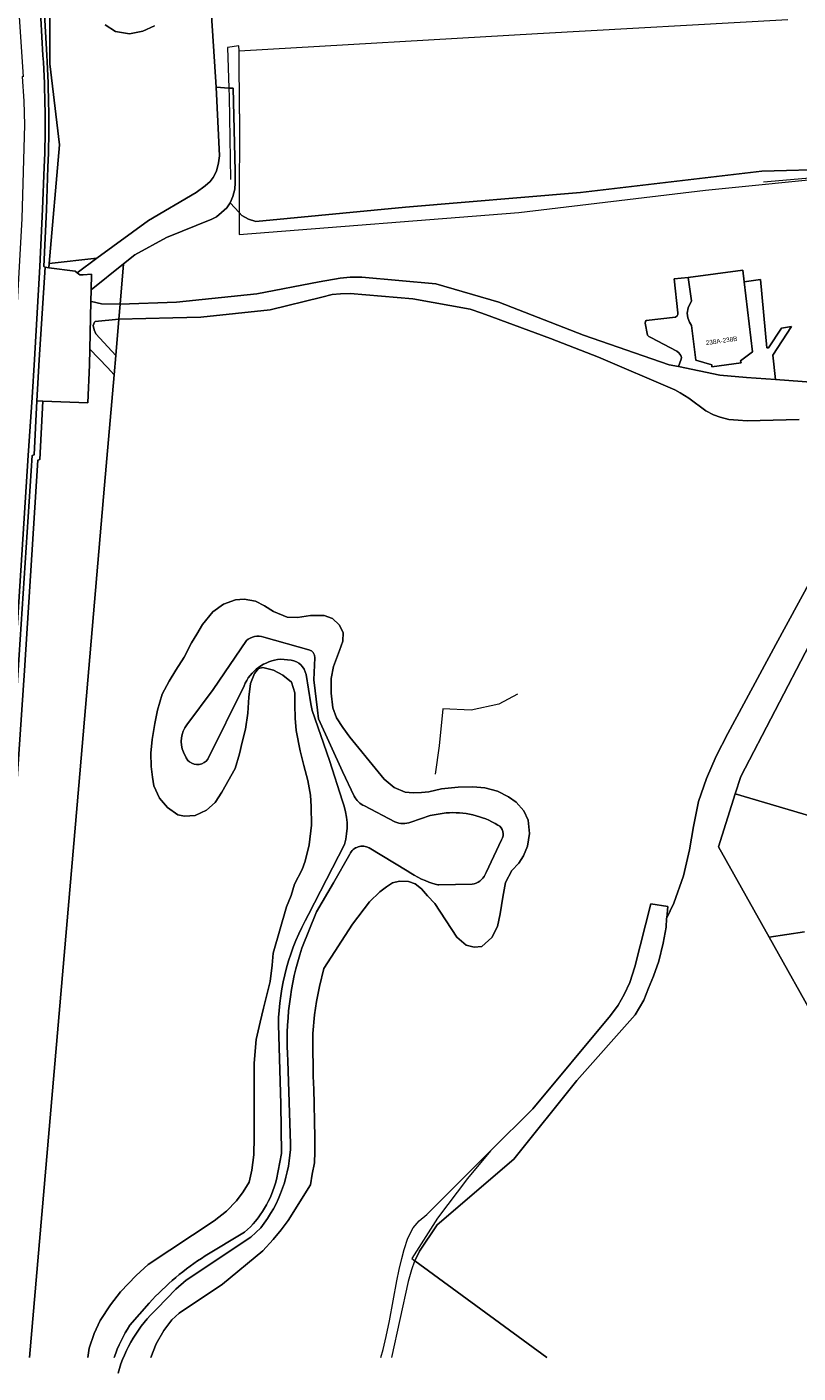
# Model space of a CAD drawing. Header units: metres. Extents: x 151448 to 154749, y 463108 to 465296.
# Tile 2 of 256: x 151638 to 151763, y 463109 to 463329. Entities that reach past the tile are written whole.
import ezdxf
from ezdxf.enums import TextEntityAlignment as Align

# ---------------------------------------------------------------- set-up
doc = ezdxf.new("R2010")
doc.units = ezdxf.units.M
for name, color, linetype, lineweight in [('B-PV-GR-GRAS-GV', 253, 'Continuous', 9), ('B-PV-GR-GROENVOORZIENING-GV', 253, 'Continuous', 9), ('B-PV-GR-HAAG-G', 253, 'Continuous', 9), ('B-PV-GR-HOUTWAL-GV', 253, 'Continuous', 9), ('B-PV-IE-TERREINAFSCHEIDING_KUNSTMATIG_HEKWERK-G', 253, 'Continuous', 9), ('B-PV-OG-BEBOUWING-GV', 1, 'Continuous', 9), ('B-PV-OG-BEBOUWING-T18', 2, 'Continuous', 9), ('B-PV-OG-TERREIN_BEGROEID-GV', 253, 'Continuous', 9), ('B-PV-OG-TERREIN_ERF-GV', 253, 'Continuous', 9), ('B-PV-OG-TERREIN_OEVER-GV', 253, 'Continuous', 9), ('B-PV-OG-WATER_SLOOT-GV', 253, 'Continuous', 9), ('B-PV-VH-GESLOTENVERHARDING-GV', 253, 'Continuous', 9), ('B-PV-VH-ONVERHARD_ZAND-GV', 253, 'Continuous', 9), ('B-PV-VH-OPENVERHARDING-GV', 253, 'Continuous', 9)]:
    doc.layers.add(name, color=color, linetype=linetype, lineweight=lineweight)
doc.styles.add('Drong', font='txt', dxfattribs={"height": 1.8})

msp = doc.modelspace()

# ---------------------------------------------------------------- linework, layer by layer
at = {"layer": 'B-PV-GR-GRAS-GV', "flags": 128}
msp.add_lwpolyline([(151766.592, 463199.752), (151753.166, 463203.723), (151750.427, 463195.1), (151758.683, 463180.374), (151764.457, 463181.26)], dxfattribs=at)
at = {"layer": 'B-PV-GR-GROENVOORZIENING-GV', "flags": 128}
msp.add_lwpolyline([(151630.427, 463111.882), (151630.464, 463112.593), (151629.654, 463112.644), (151633.021, 463169.839), (151633.777, 463169.792), (151634.862, 463185.832), (151635.763, 463199.753), (151637.373, 463223.845), (151639.573, 463258.116), (151639.915, 463258.221), (151640.39, 463267.733), (151639.391, 463267.77), (151638.951, 463258.971), (151638.619, 463258.869), (151636.375, 463223.91), (151634.765, 463199.819), (151633.864, 463185.898), (151632.462, 463165.168), (151630.032, 463123.294), (151629.425, 463111.882)], dxfattribs=at)
at = {"layer": 'B-PV-GR-HAAG-G', "flags": 128}
msp.add_lwpolyline([(151757.769, 463303.451), (151769.662, 463304.504)], dxfattribs=at)
at = {"layer": 'B-PV-GR-HOUTWAL-GV', "flags": 128}
for points in [[(151641.392, 463290.121), (151643.093, 463309.502), (151641.497, 463322.696), (151641.52, 463347.412), (151641.854, 463354.619), (151644.357, 463374.471), (151646.455, 463383.684), (151648.965, 463394.71), (151653.595, 463415.041), (151659.699, 463437.931), (151658.533, 463438.604), (151657.247, 463434.039), (151654.131, 463422.13), (151651.267, 463409.985), (151648.457, 463397.605), (151645.867, 463385.78), (151643.38, 463374.049), (151641.114, 463362.006), (151641.114, 463362.004), (151641.114, 463362.001)], [(151641.52, 463347.412), (151641.497, 463322.696), (151643.093, 463309.502), (151641.392, 463290.121), (151649.187, 463290.99), (151657.612, 463297.175), (151665.359, 463301.73), (151666.809, 463302.805), (151667.613, 463303.492), (151668.141, 463304.175), (151668.642, 463305.19), (151669.012, 463306.536), (151669.156, 463307.706), (151668.595, 463318.877), (151667.877, 463330.555)], [(151639.995, 463345.384), (151640.184, 463339.329), (151641.007, 463324.111)], [(151658.56, 463328.867), (151656.667, 463327.979), (151654.504, 463327.564), (151652.225, 463327.971), (151650.556, 463329.026)], [(151641.217, 463305.822), (151640.959, 463298.902), (151640.517, 463289.656), (151640.735, 463289.531), (151641.333, 463289.454), (151641.392, 463290.121)], [(151769.521, 463305.515), (151757.502, 463305.198), (151727.964, 463301.738), (151699.481, 463299.306), (151675.076, 463297.004), (151673.885, 463297.363), (151672.791, 463297.984), (151672.363, 463298.439), (151670.881, 463300.011), (151670.331, 463299.201), (151669.483, 463298.445), (151668.68, 463297.769), (151667.929, 463297.392), (151660.55, 463294.4), (151655.345, 463291.577), (151653.535, 463290.115), (151652.971, 463283.502), (151662.133, 463283.856), (151675.216, 463285.189), (151685.382, 463287.155), (151688.821, 463287.766), (151690.456, 463287.904), (151692.334, 463287.931), (151704.388, 463286.809), (151714.635, 463283.863), (151728.434, 463278.483), (151742.43, 463273.655), (151743.917, 463273.343), (151744.342, 463274.544), (151744.39, 463274.826), (151744.293, 463275.156), (151744.001, 463275.564), (151743.653, 463275.857), (151739.406, 463278.11), (151739.09, 463278.232), (151739.014, 463278.322), (151738.886, 463278.475), (151738.514, 463280.428), (151738.528, 463280.68), (151738.663, 463280.843), (151743.425, 463281.42), (151743.692, 463281.602), (151743.809, 463281.815), (151743.822, 463282.108), (151743.233, 463287.631), (151745.48, 463287.881), (151754.397, 463289.056), (151754.624, 463287.145), (151757.31, 463287.563), (151758.295, 463276.393), (151758.592, 463276.42), (151760.717, 463279.6), (151762.351, 463279.875), (151759.268, 463275.21), (151759.737, 463271.265), (151772.739, 463270.283)], [(151763.564, 463264.726), (151755.137, 463264.514), (151753.624, 463264.607), (151752.099, 463264.711), (151750.696, 463265.092), (151749.637, 463265.489), (151748.368, 463266.147), (151745.624, 463268.192), (151744.18, 463269.065), (151743.336, 463269.568), (151730.914, 463274.865), (151723.093, 463277.937), (151713.525, 463281.454), (151711.889, 463282.06), (151709.99, 463282.72), (151700.666, 463284.396), (151690.449, 463285.235), (151688.892, 463285.213), (151687.53, 463285.113), (151685.83, 463284.654), (151677.396, 463282.574), (151666.142, 463281.405), (151661.58, 463281.298), (151652.766, 463281.091), (151652.26, 463275.149), (151651.992, 463272.006), (151650.446, 463254.041), (151646.231, 463205.076), (151638.21, 463111.882)], [(151638.21, 463111.882), (151646.231, 463205.076), (151650.446, 463254.041), (151651.992, 463272.006), (151650.888, 463273.2), (151648.041, 463276.208), (151647.987, 463273.624), (151647.732, 463267.458), (151640.39, 463267.733), (151639.915, 463258.221), (151639.573, 463258.116), (151637.373, 463223.845), (151635.763, 463199.753), (151634.862, 463185.832), (151633.777, 463169.792), (151634.014, 463169.777), (151630.955, 463112.562), (151630.464, 463112.593), (151630.427, 463111.882)], [(151695.412, 463111.882), (151695.798, 463113.202), (151696.303, 463115.303), (151696.849, 463117.885), (151698.064, 463124.403), (151698.434, 463126.251), (151698.851, 463128.042), (151699.248, 463129.466), (151699.859, 463131.339), (151700.7, 463133.032), (151701.662, 463134.175), (151702.956, 463135.208), (151713.049, 463145.322), (151713.289, 463145.56), (151720.196, 463152.427), (151732.87, 463167.612), (151734.104, 463169.308), (151735.064, 463171.015), (151736.005, 463172.996), (151736.822, 463175.554), (151739.395, 463185.791), (151742.179, 463185.354), (151742.003, 463183.528), (151741.995, 463183.4), (151743.175, 463185.897), (151744.766, 463190.39), (151745.728, 463194.588), (151746.343, 463198.397), (151747.204, 463202.464), (151748.496, 463206.251), (151750.082, 463209.899), (151751.963, 463213.587), (151759.79, 463228.042), (151767.471, 463242.217)], [(151767.471, 463242.217), (151759.79, 463228.042), (151751.963, 463213.587), (151750.082, 463209.899), (151748.496, 463206.251), (151747.204, 463202.464), (151746.343, 463198.397), (151745.728, 463194.588), (151744.766, 463190.39), (151743.175, 463185.897), (151741.995, 463183.4), (151741.909, 463182.037), (151741.425, 463179.396), (151740.7, 463176.492), (151739.868, 463174.006), (151739.056, 463172.056), (151738.274, 463170.12), (151736.847, 463167.741), (151727.364, 463157.015), (151717.13, 463144.223), (151704.623, 463133.496), (151701.759, 463129.206), (151700.962, 463127.637), (151722.459, 463111.882)], [(151647.693, 463111.882), (151647.908, 463113.424), (151648.722, 463115.795), (151649.71, 463117.917), (151651.403, 463120.495), (151653.011, 463122.58), (151655.562, 463125.239), (151657.551, 463127.066), (151668.262, 463134.149), (151670.289, 463135.735), (151671.949, 463137.408), (151673.005, 463138.867), (151673.978, 463140.484), (151674.432, 463142.403), (151674.751, 463144.905), (151674.812, 463147.815), (151674.806, 463150.644), (151674.819, 463153.748), (151674.805, 463157.138), (151674.8, 463159.852), (151675.112, 463163.694), (151675.77, 463166.509), (151676.344, 463168.831), (151677.428, 463173.142), (151677.756, 463175.838), (151677.911, 463177.753), (151680.082, 463185.332), (151680.823, 463187.186), (151681.392, 463189.027), (151682.641, 463191.427), (151683.102, 463192.785), (151683.786, 463195.441), (151684.141, 463198.653), (151684.098, 463201.653), (151683.957, 463203.507), (151683.521, 463205.929), (151682.88, 463208.336), (151682.295, 463210.744), (151681.664, 463214.068), (151681.463, 463216.07), (151681.433, 463218.211), (151681.438, 463220.204), (151680.876, 463221.903), (151679.462, 463223.062), (151677.927, 463223.876), (151676.226, 463224.31), (151675.484, 463224.139), (151674.843, 463223.317), (151674.19, 463221.715), (151673.912, 463219.512), (151673.789, 463216.888), (151673.368, 463214.293), (151672.849, 463212.144), (151672.395, 463210.259), (151671.685, 463207.867), (151669.552, 463204.033), (151668.454, 463202.345), (151667.052, 463201.066), (151665.197, 463200.226), (151663.435, 463200.086), (151662.344, 463200.311), (151660.666, 463201.524), (151659.407, 463203.029), (151658.485, 463205.043), (151658.258, 463206.472), (151658.028, 463208.175), (151657.962, 463210.362), (151658.171, 463212.575), (151658.649, 463215.182), (151659.076, 463217.364), (151659.818, 463219.963), (151660.933, 463222.087), (151662.053, 463223.867), (151663.385, 463226.028), (151664.623, 463228.313), (151665.439, 463229.745), (151666.401, 463231.305), (151668.089, 463233.402), (151669.812, 463234.652), (151671.738, 463235.367), (151673.18, 463235.468), (151675.005, 463235.151), (151676.506, 463234.359), (151677.939, 463233.463), (151680.174, 463232.533), (151681.858, 463232.477), (151683.961, 463232.816), (151686.229, 463232.78), (151687.565, 463232.284), (151688.633, 463231.28), (151689.327, 463230.007), (151689.233, 463228.597), (151688.693, 463227.066), (151687.711, 463224.509), (151687.373, 463222.511), (151687.361, 463220.151), (151687.624, 463217.761), (151688.197, 463216.132), (151689.239, 463214.543), (151690.396, 463212.968), (151695.012, 463207.33), (151696.003, 463206.13), (151697.625, 463204.79), (151699.4, 463204.014), (151700.685, 463203.872), (151702.058, 463203.949), (151703.259, 463204.081), (151705.337, 463204.534), (151708.025, 463204.813), (151710.418, 463204.87), (151712.401, 463204.727), (151714.448, 463204.161), (151716.248, 463203.247), (151717.497, 463202.395), (151718.72, 463200.981), (151719.452, 463199.422), (151719.666, 463197.283), (151719.307, 463195.182), (151718.665, 463193.615), (151717.892, 463192.424), (151716.786, 463191.24), (151715.726, 463189.312), (151715.325, 463186.924), (151714.86, 463184.192), (151714.443, 463182.101), (151713.541, 463180.324), (151711.878, 463178.857), (151710.666, 463178.726), (151709.333, 463179.062), (151707.802, 463180.403), (151704.23, 463185.872), (151703.066, 463187.138), (151702.054, 463188.258), (151701.023, 463189.056), (151699.964, 463189.442), (151698.497, 463189.49), (151697.333, 463189.209), (151696.368, 463188.6), (151695.281, 463187.76), (151693.597, 463186.155), (151690.82, 463182.519), (151686.148, 463175.282), (151685.468, 463172.317), (151684.942, 463169.916), (151684.618, 463167.747), (151684.363, 463164.696), (151684.346, 463161.924), (151684.394, 463159.382), (151684.429, 463157.734), (151684.529, 463155.547), (151684.585, 463153.2), (151684.65, 463150.281), (151684.685, 463147.853), (151684.697, 463145.402), (151684.631, 463143.637), (151684.257, 463141.754), (151683.972, 463140.054), (151680.324, 463134.192), (151679.194, 463132.714), (151677.882, 463131.108), (151676.206, 463129.281), (151669.62, 463123.865), (151662.568, 463119.107), (151661.366, 463118.007), (151660.089, 463116.31), (151658.818, 463114.109), (151657.945, 463111.882)], [(151766.782, 463165.929), (151758.683, 463180.374), (151750.427, 463195.1), (151753.166, 463203.723), (151754.074, 463206.582), (151765.266, 463228.052)], [(151722.459, 463111.882), (151700.962, 463127.637), (151700.928, 463127.571), (151700.439, 463126.192), (151699.898, 463124.25), (151697.182, 463111.882)]]:
    msp.add_lwpolyline(points, dxfattribs=at)
at = {"layer": 'B-PV-GR-HOUTWAL-GV'}
for points in [[(151641.007, 463324.111, -0.012359), (151641.337, 463315.049)], [(151641.337, 463315.049, -0.0125711), (151641.217, 463305.822)]]:
    msp.add_lwpolyline(points, format="xyb", dxfattribs=at)
at = {"layer": 'B-PV-GR-HOUTWAL-GV', "flags": 128}
for points in [[(151649.187, 463290.99), (151641.392, 463290.121), (151641.333, 463289.454), (151645.622, 463288.898), (151645.973, 463288.631)], [(151652.971, 463283.502), (151653.535, 463290.115), (151648.241, 463285.838), (151648.203, 463283.972), (151648.285, 463283.951), (151649.96, 463283.577)], [(151652.766, 463281.091), (151648.911, 463280.676), (151648.786, 463280.576), (151648.561, 463280.025), (151648.736, 463279.35), (151649.011, 463278.675), (151652.26, 463275.149)]]:
    msp.add_lwpolyline(points, close=True, dxfattribs=at)
at = {"layer": 'B-PV-IE-TERREINAFSCHEIDING_KUNSTMATIG_HEKWERK-G', "flags": 128}
for points in [[(151672.381, 463324.786), (151720.932, 463327.618), (151761.741, 463329.9)], [(151672.381, 463324.786), (151672.322, 463325.624), (151670.461, 463325.345), (151670.663, 463318.735)], [(151672.392, 463314.556), (151672.381, 463324.786)], [(151670.663, 463318.735), (151670.708, 463317.275), (151670.951, 463303.823)], [(151672.392, 463314.556), (151672.363, 463298.439)], [(151672.363, 463298.439), (151672.356, 463294.85), (151717.924, 463298.468), (151748.314, 463302.072), (151770.549, 463304.314), (151772.348, 463274.564)], [(151753.166, 463203.723), (151754.074, 463206.582), (151765.266, 463228.052), (151775.797, 463242.798), (151790.206, 463247.12), (151792.346, 463247.459)], [(151717.7, 463219.988), (151714.656, 463218.323), (151710.142, 463217.347), (151705.523, 463217.585), (151704.944, 463211.558), (151704.315, 463206.962)], [(151758.683, 463180.374), (151750.427, 463195.1), (151753.166, 463203.723)], [(151776.621, 463130.893), (151770.444, 463142.038), (151769.29, 463144.862), (151767.35, 463162.892), (151766.782, 463165.929), (151758.683, 463180.374)]]:
    msp.add_lwpolyline(points, dxfattribs=at)
at = {"layer": 'B-PV-OG-BEBOUWING-GV', "flags": 128}
msp.add_lwpolyline([(151745.48, 463287.881), (151746.021, 463284.08), (151745.528, 463282.905), (151745.365, 463282.068), (151745.45, 463281.29), (151745.738, 463280.604), (151746.026, 463280.064), (151746.761, 463274.422), (151749.334, 463273.609), (151749.352, 463273.306), (151754.117, 463273.973), (151754.049, 463274.279), (151755.978, 463275.75), (151754.624, 463287.145), (151754.397, 463289.056)], close=True, dxfattribs=at)
at = {"layer": 'B-PV-OG-TERREIN_BEGROEID-GV', "flags": 128}
for points in [[(151650.556, 463329.026), (151652.225, 463327.971), (151654.504, 463327.564), (151656.667, 463327.979), (151658.56, 463328.867)], [(151667.877, 463330.555), (151668.595, 463318.877), (151670.663, 463318.735), (151671.358, 463318.687), (151671.689, 463305.2), (151671.716, 463303.287), (151671.65, 463302.256), (151671.336, 463301.037), (151670.881, 463300.011), (151672.363, 463298.439), (151672.791, 463297.984), (151673.885, 463297.363), (151675.076, 463297.004), (151699.481, 463299.306), (151727.964, 463301.738), (151757.502, 463305.198), (151769.521, 463305.515)], [(151792.831, 463246.929), (151792.346, 463247.459), (151790.206, 463247.12), (151775.797, 463242.798), (151765.266, 463228.052), (151754.074, 463206.582), (151753.166, 463203.723), (151766.592, 463199.752)], [(151764.457, 463181.26), (151758.683, 463180.374), (151766.782, 463165.929), (151767.35, 463162.892), (151769.29, 463144.862), (151770.444, 463142.038), (151776.621, 463130.893)]]:
    msp.add_lwpolyline(points, dxfattribs=at)
at = {"layer": 'B-PV-OG-TERREIN_ERF-GV', "flags": 128}
msp.add_lwpolyline([(151772.739, 463270.283), (151759.737, 463271.265), (151754.991, 463271.592), (151750.662, 463271.925), (151743.917, 463273.343), (151742.43, 463273.655), (151728.434, 463278.483), (151714.635, 463283.863), (151704.388, 463286.809), (151692.334, 463287.931), (151690.456, 463287.904), (151688.821, 463287.766), (151685.382, 463287.155), (151675.216, 463285.189), (151662.133, 463283.856), (151652.971, 463283.502), (151652.766, 463281.091), (151661.58, 463281.298), (151666.142, 463281.405), (151677.396, 463282.574), (151685.83, 463284.654), (151687.53, 463285.113), (151688.892, 463285.213), (151690.449, 463285.235), (151700.666, 463284.396), (151709.99, 463282.72), (151711.889, 463282.06), (151713.525, 463281.454), (151723.093, 463277.937), (151730.914, 463274.865), (151743.336, 463269.568), (151744.18, 463269.065), (151745.624, 463268.192), (151748.368, 463266.147), (151749.637, 463265.489), (151750.696, 463265.092), (151752.099, 463264.711), (151753.624, 463264.607), (151755.137, 463264.514), (151763.564, 463264.726)], dxfattribs=at)
msp.add_lwpolyline([(151754.624, 463287.145), (151755.978, 463275.75), (151754.049, 463274.279), (151754.117, 463273.973), (151749.352, 463273.306), (151749.334, 463273.609), (151746.761, 463274.422), (151746.026, 463280.064), (151745.738, 463280.604), (151745.45, 463281.29), (151745.365, 463282.068), (151745.528, 463282.905), (151746.021, 463284.08), (151745.48, 463287.881), (151743.233, 463287.631), (151743.822, 463282.108), (151743.809, 463281.815), (151743.692, 463281.602), (151743.425, 463281.42), (151738.663, 463280.843), (151738.528, 463280.68), (151738.514, 463280.428), (151738.886, 463278.475), (151739.014, 463278.322), (151739.09, 463278.232), (151739.406, 463278.11), (151743.653, 463275.857), (151744.001, 463275.564), (151744.293, 463275.156), (151744.39, 463274.826), (151744.342, 463274.544), (151743.917, 463273.343), (151750.662, 463271.925), (151754.991, 463271.592), (151759.737, 463271.265), (151759.268, 463275.21), (151762.351, 463279.875), (151760.717, 463279.6), (151758.592, 463276.42), (151758.295, 463276.393), (151757.31, 463287.563)], close=True, dxfattribs=at)
at = {"layer": 'B-PV-OG-TERREIN_OEVER-GV', "flags": 128}
for points in [[(151657.945, 463111.882), (151658.818, 463114.109), (151660.089, 463116.31), (151661.366, 463118.007), (151662.568, 463119.107), (151669.62, 463123.865), (151676.206, 463129.281), (151677.882, 463131.108), (151679.194, 463132.714), (151680.324, 463134.192), (151683.972, 463140.054), (151684.257, 463141.754), (151684.631, 463143.637), (151684.697, 463145.402), (151684.685, 463147.853), (151684.65, 463150.281), (151684.585, 463153.2), (151684.529, 463155.547), (151684.429, 463157.734), (151684.394, 463159.382), (151684.346, 463161.924), (151684.363, 463164.696), (151684.618, 463167.747), (151684.942, 463169.916), (151685.468, 463172.317), (151686.148, 463175.282), (151690.82, 463182.519), (151693.597, 463186.155), (151695.281, 463187.76), (151696.368, 463188.6), (151697.333, 463189.209), (151698.497, 463189.49), (151699.964, 463189.442), (151701.023, 463189.056), (151702.054, 463188.258), (151703.066, 463187.138), (151704.23, 463185.872), (151707.802, 463180.403), (151709.333, 463179.062), (151710.666, 463178.726), (151711.878, 463178.857), (151713.541, 463180.324), (151714.443, 463182.101), (151714.86, 463184.192), (151715.325, 463186.924), (151715.726, 463189.312), (151716.786, 463191.24), (151717.892, 463192.424), (151718.665, 463193.615), (151719.307, 463195.182), (151719.666, 463197.283), (151719.452, 463199.422), (151718.72, 463200.981), (151717.497, 463202.395), (151716.248, 463203.247), (151714.448, 463204.161), (151712.401, 463204.727), (151710.418, 463204.87), (151708.025, 463204.813), (151705.337, 463204.534), (151703.259, 463204.081), (151702.058, 463203.949), (151700.685, 463203.872), (151699.4, 463204.014), (151697.625, 463204.79), (151696.003, 463206.13), (151695.012, 463207.33), (151690.396, 463212.968), (151689.239, 463214.543), (151688.197, 463216.132), (151687.624, 463217.761), (151687.361, 463220.151), (151687.373, 463222.511), (151687.711, 463224.509), (151688.693, 463227.066), (151689.233, 463228.597), (151689.327, 463230.007), (151688.633, 463231.28), (151687.565, 463232.284), (151686.229, 463232.78), (151683.961, 463232.816), (151681.858, 463232.477), (151680.174, 463232.533), (151677.939, 463233.463), (151676.506, 463234.359), (151675.005, 463235.151), (151673.18, 463235.468), (151671.738, 463235.367), (151669.812, 463234.652), (151668.089, 463233.402), (151666.401, 463231.305), (151665.439, 463229.745), (151664.623, 463228.313), (151663.385, 463226.028), (151662.053, 463223.867), (151660.933, 463222.087), (151659.818, 463219.963), (151659.076, 463217.364), (151658.649, 463215.182), (151658.171, 463212.575), (151657.962, 463210.362), (151658.028, 463208.175), (151658.258, 463206.472), (151658.485, 463205.043), (151659.407, 463203.029), (151660.666, 463201.524), (151662.344, 463200.311), (151663.435, 463200.086), (151665.197, 463200.226), (151667.052, 463201.066), (151668.454, 463202.345), (151669.552, 463204.033), (151671.685, 463207.867), (151672.395, 463210.259), (151672.849, 463212.144), (151673.368, 463214.293), (151673.789, 463216.888), (151673.912, 463219.512), (151674.19, 463221.715), (151674.843, 463223.317), (151675.484, 463224.139), (151676.226, 463224.31), (151677.927, 463223.876), (151679.462, 463223.062), (151680.876, 463221.903), (151681.438, 463220.204), (151681.433, 463218.211), (151681.463, 463216.07), (151681.664, 463214.068), (151682.295, 463210.744), (151682.88, 463208.336), (151683.521, 463205.929), (151683.957, 463203.507), (151684.098, 463201.653), (151684.141, 463198.653), (151683.786, 463195.441), (151683.102, 463192.785), (151682.641, 463191.427), (151681.392, 463189.027), (151680.823, 463187.186), (151680.082, 463185.332)], [(151663.848, 463214.989), (151668.11, 463220.714), (151673.543, 463228.698)], [(151676.356, 463229.236), (151683.71, 463227.202)], [(151680.849, 463225.536), (151679.097, 463225.666)], [(151684.663, 463225.908), (151684.506, 463222.314), (151685.109, 463217.35), (151685.298, 463215.929), (151689.206, 463207.385), (151691.094, 463203.359)], [(151673.149, 463221.334), (151667.25, 463209.398)], [(151689.168, 463202.558), (151687.095, 463209.177), (151684.252, 463217.298), (151684.061, 463218.419), (151683.255, 463223.204)], [(151664.267, 463208.957), (151664.023, 463209.17), (151663.726, 463209.574), (151663.271, 463210.52)], [(151692.767, 463201.765), (151697.727, 463199.192)], [(151700.33, 463199.135), (151703.469, 463200.188), (151706.058, 463200.618)], [(151683.656, 463184.062), (151689.502, 463195.468)], [(151699.745, 463191.171), (151693.546, 463194.912)], [(151715.07, 463196.26), (151712.586, 463190.929)], [(151690.366, 463193.894), (151687.738, 463189.253), (151684.934, 463184.498), (151682.581, 463178.602)], [(151710.626, 463189.06), (151710.31, 463189.023), (151704.903, 463188.911), (151704.705, 463188.926), (151704.53, 463188.962)], [(151680.082, 463185.332), (151677.911, 463177.753), (151677.756, 463175.838), (151677.428, 463173.142), (151676.344, 463168.831), (151675.77, 463166.509), (151675.112, 463163.694), (151674.8, 463159.852), (151674.805, 463157.138), (151674.819, 463153.748), (151674.806, 463150.644), (151674.812, 463147.815), (151674.751, 463144.905), (151674.432, 463142.403), (151673.978, 463140.484), (151673.005, 463138.867), (151671.949, 463137.408), (151670.289, 463135.735), (151668.262, 463134.149), (151657.551, 463127.066), (151655.562, 463125.239), (151653.011, 463122.58), (151651.403, 463120.495), (151649.71, 463117.917), (151648.722, 463115.795), (151647.908, 463113.424), (151647.693, 463111.882)], [(151678.417, 463140.907), (151679.242, 463145.137), (151679.145, 463153.213), (151678.755, 463166.1)], [(151680.312, 463160.245), (151680.728, 463146.735)], [(151675.895, 463133.047), (151674.241, 463131.474), (151663.723, 463124.502), (151662.061, 463123.018), (151659.025, 463119.899)], [(151666.848, 463128.437), (151673.256, 463132.295)], [(151654.575, 463117.156), (151657.72, 463120.767)]]:
    msp.add_lwpolyline(points, dxfattribs=at)
at = {"layer": 'B-PV-OG-TERREIN_OEVER-GV'}
for points in [[(151673.543, 463228.698, -0.2787753), (151676.356, 463229.236)], [(151679.097, 463225.666, 0.2779072), (151673.149, 463221.334)], [(151683.255, 463223.204, 0.3068653), (151680.849, 463225.536)], [(151683.71, 463227.202, -0.3910305), (151684.663, 463225.908)], [(151663.271, 463210.52, -0.2727002), (151663.848, 463214.989)], [(151667.25, 463209.398, -0.4362676), (151664.267, 463208.957)], [(151689.502, 463195.468, 0.167239), (151689.168, 463202.558)], [(151691.094, 463203.359, 0.1607451), (151692.767, 463201.765)], [(151706.058, 463200.618, -0.1573222), (151714.517, 463198.65)], [(151697.727, 463199.192, 0.2048094), (151700.33, 463199.135)], [(151714.517, 463198.65, -0.4481347), (151715.07, 463196.26)], [(151693.546, 463194.912, 0.4390946), (151690.366, 463193.894)], [(151704.53, 463188.962, -0.0880346), (151699.745, 463191.171)], [(151712.586, 463190.929, -0.2467673), (151710.626, 463189.06)], [(151678.755, 463166.1, -0.1263066), (151683.656, 463184.062)], [(151682.581, 463178.602, 0.0974684), (151680.312, 463160.245)], [(151680.728, 463146.735, -0.1650898), (151675.895, 463133.047)], [(151673.256, 463132.295, 0.1539891), (151678.417, 463140.907)], [(151657.72, 463120.767, -0.0690934), (151666.848, 463128.437)], [(151659.025, 463119.899, 0.1356791), (151652.631, 463109.356)], [(151651.998, 463111.882, -0.0642361), (151654.575, 463117.156)]]:
    msp.add_lwpolyline(points, format="xyb", dxfattribs=at)
at = {"layer": 'B-PV-OG-WATER_SLOOT-GV', "flags": 128}
for points in [[(151673.543, 463228.698), (151668.11, 463220.714), (151663.848, 463214.989)], [(151683.71, 463227.202), (151676.356, 463229.236)], [(151679.097, 463225.666), (151680.849, 463225.536)], [(151691.094, 463203.359), (151689.206, 463207.385), (151685.298, 463215.929), (151685.109, 463217.35), (151684.506, 463222.314), (151684.663, 463225.908)], [(151667.25, 463209.398), (151673.149, 463221.334)], [(151683.255, 463223.204), (151684.061, 463218.419), (151684.252, 463217.298), (151687.095, 463209.177), (151689.168, 463202.558)], [(151663.271, 463210.52), (151663.726, 463209.574), (151664.023, 463209.17), (151664.267, 463208.957)], [(151697.727, 463199.192), (151692.767, 463201.765)], [(151706.058, 463200.618), (151703.469, 463200.188), (151700.33, 463199.135)], [(151689.502, 463195.468), (151683.656, 463184.062)], [(151693.546, 463194.912), (151699.745, 463191.171)], [(151712.586, 463190.929), (151715.07, 463196.26)], [(151682.581, 463178.602), (151684.934, 463184.498), (151687.738, 463189.253), (151690.366, 463193.894)], [(151704.53, 463188.962), (151704.705, 463188.926), (151704.903, 463188.911), (151710.31, 463189.023), (151710.626, 463189.06)], [(151678.755, 463166.1), (151679.145, 463153.213), (151679.242, 463145.137), (151678.417, 463140.907)], [(151680.728, 463146.735), (151680.312, 463160.245)], [(151659.025, 463119.899), (151662.061, 463123.018), (151663.723, 463124.502), (151674.241, 463131.474), (151675.895, 463133.047)], [(151673.256, 463132.295), (151666.848, 463128.437)], [(151657.72, 463120.767), (151654.575, 463117.156)]]:
    msp.add_lwpolyline(points, dxfattribs=at)
at = {"layer": 'B-PV-OG-WATER_SLOOT-GV'}
for points in [[(151676.356, 463229.236, 0.2787753), (151673.543, 463228.698)], [(151673.149, 463221.334, -0.2779072), (151679.097, 463225.666)], [(151680.849, 463225.536, -0.3068653), (151683.255, 463223.204)], [(151684.663, 463225.908, 0.3910305), (151683.71, 463227.202)], [(151663.848, 463214.989, 0.2727002), (151663.271, 463210.52)], [(151664.267, 463208.957, 0.4362676), (151667.25, 463209.398)], [(151689.168, 463202.558, -0.167239), (151689.502, 463195.468)], [(151692.767, 463201.765, -0.1607451), (151691.094, 463203.359)], [(151714.517, 463198.65, 0.1573222), (151706.058, 463200.618)], [(151700.33, 463199.135, -0.2048094), (151697.727, 463199.192)], [(151715.07, 463196.26, 0.4481347), (151714.517, 463198.65)], [(151690.366, 463193.894, -0.4390946), (151693.546, 463194.912)], [(151699.745, 463191.171, 0.0880346), (151704.53, 463188.962)], [(151710.626, 463189.06, 0.2467673), (151712.586, 463190.929)], [(151683.656, 463184.062, 0.1263066), (151678.755, 463166.1)], [(151680.312, 463160.245, -0.0974684), (151682.581, 463178.602)], [(151675.895, 463133.047, 0.1650898), (151680.728, 463146.735)], [(151678.417, 463140.907, -0.1539891), (151673.256, 463132.295)], [(151666.848, 463128.437, 0.0690934), (151657.72, 463120.767)], [(151652.631, 463109.356, -0.1356791), (151659.025, 463119.899)], [(151654.575, 463117.156, 0.0642361), (151651.998, 463111.882, 0.0642361)]]:
    msp.add_lwpolyline(points, format="xyb", dxfattribs=at)
at = {"layer": 'B-PV-VH-GESLOTENVERHARDING-GV', "flags": 128}
for points in [[(151639.359, 463345.398), (151639.359, 463345.395), (151639.359, 463345.393), (151639.546, 463339.297), (151640.396, 463324.053)], [(151640.396, 463324.053), (151639.546, 463339.297), (151639.359, 463345.393), (151639.359, 463345.395), (151639.359, 463345.398)], [(151641.007, 463324.111), (151640.184, 463339.329), (151639.995, 463345.384)], [(151636.417, 463331.953), (151637.197, 463320.556), (151637.035, 463320.624), (151637.28, 463316.588), (151637.367, 463312.735), (151636.938, 463297.498), (151636.081, 463281.77), (151635.177, 463265.917), (151634.431, 463255.872), (151632.8, 463230.787), (151630.151, 463190.915), (151629.59, 463186.282), (151633.235, 463185.914), (151634.182, 463199.861), (151635.781, 463223.962), (151637.998, 463258.863), (151638.618, 463268.325), (151639.004, 463274.487), (151639.907, 463289.673), (151640.338, 463299.012), (151640.602, 463305.826)], [(151640.602, 463305.826), (151640.338, 463299.012), (151639.907, 463289.673), (151639.004, 463274.487), (151638.618, 463268.325), (151637.998, 463258.863), (151635.781, 463223.962), (151634.182, 463199.861), (151633.235, 463185.914), (151631.864, 463165.244), (151632.462, 463165.168), (151633.864, 463185.898), (151634.765, 463199.819), (151636.375, 463223.91), (151638.619, 463258.869), (151638.951, 463258.971), (151639.391, 463267.77), (151639.799, 463274.456), (151640.735, 463289.531), (151640.517, 463289.656), (151640.959, 463298.902), (151641.217, 463305.822)]]:
    msp.add_lwpolyline(points, dxfattribs=at)
at = {"layer": 'B-PV-VH-GESLOTENVERHARDING-GV'}
for points in [[(151640.396, 463324.053, -0.0131761), (151640.739, 463315.023)], [(151640.739, 463315.023, 0.0131761), (151640.396, 463324.053)], [(151641.337, 463315.049, 0.012359), (151641.007, 463324.111)], [(151640.739, 463315.023, -0.0133758), (151640.602, 463305.826)], [(151640.602, 463305.826, 0.0133758), (151640.739, 463315.023)], [(151641.217, 463305.822, 0.0125711), (151641.337, 463315.049)]]:
    msp.add_lwpolyline(points, format="xyb", dxfattribs=at)
at = {"layer": 'B-PV-VH-ONVERHARD_ZAND-GV', "flags": 128}
for points in [[(151653.535, 463290.115), (151655.345, 463291.577), (151660.55, 463294.4), (151667.929, 463297.392), (151668.68, 463297.769), (151669.483, 463298.445), (151670.331, 463299.201), (151670.881, 463300.011), (151671.336, 463301.037), (151671.65, 463302.256), (151671.716, 463303.287), (151671.689, 463305.2), (151671.358, 463318.687), (151670.663, 463318.735), (151668.595, 463318.877), (151669.156, 463307.706), (151669.012, 463306.536), (151668.642, 463305.19), (151668.141, 463304.175), (151667.613, 463303.492), (151666.809, 463302.805), (151665.359, 463301.73), (151657.612, 463297.175), (151649.187, 463290.99), (151645.973, 463288.631), (151646.432, 463288.284), (151646.58, 463288.295), (151646.924, 463288.321), (151648.295, 463288.426), (151648.241, 463285.838)], [(151648.203, 463283.972), (151648.041, 463276.208), (151650.888, 463273.2), (151651.992, 463272.006), (151652.26, 463275.149), (151649.011, 463278.675), (151648.736, 463279.35), (151648.561, 463280.025), (151648.786, 463280.576), (151648.911, 463280.676), (151652.766, 463281.091), (151652.971, 463283.502), (151649.96, 463283.577), (151648.285, 463283.951)], [(151741.995, 463183.4), (151742.003, 463183.528), (151742.179, 463185.354), (151739.395, 463185.791), (151736.822, 463175.554), (151736.005, 463172.996), (151735.064, 463171.015), (151734.104, 463169.308), (151732.87, 463167.612), (151720.196, 463152.427), (151713.289, 463145.56), (151709.541, 463141.051), (151704.654, 463134.619), (151700.461, 463128.004), (151700.962, 463127.637), (151701.759, 463129.206), (151704.623, 463133.496), (151717.13, 463144.223), (151727.364, 463157.015), (151736.847, 463167.741), (151738.274, 463170.12), (151739.056, 463172.056), (151739.868, 463174.006), (151740.7, 463176.492), (151741.425, 463179.396), (151741.909, 463182.037)]]:
    msp.add_lwpolyline(points, close=True, dxfattribs=at)
at = {"layer": 'B-PV-VH-OPENVERHARDING-GV', "flags": 128}
msp.add_lwpolyline([(151648.241, 463285.838), (151648.295, 463288.426), (151646.924, 463288.321), (151646.58, 463288.295), (151646.432, 463288.284), (151645.973, 463288.631), (151645.622, 463288.898), (151641.333, 463289.454), (151640.735, 463289.531), (151639.799, 463274.456), (151639.391, 463267.77), (151640.39, 463267.733), (151647.732, 463267.458), (151647.987, 463273.624), (151648.041, 463276.208), (151648.203, 463283.972)], close=True, dxfattribs=at)

# ---------------------------------------------------------------- texts
at = {"layer": 'B-PV-OG-BEBOUWING-T18', "style": 'Drong'}
msp.add_text('238A-238B', height=0.75, rotation=8, dxfattribs=at).set_placement((151750.943, 463277.568), align=Align.MIDDLE)

doc.saveas('drawing.dxf')
